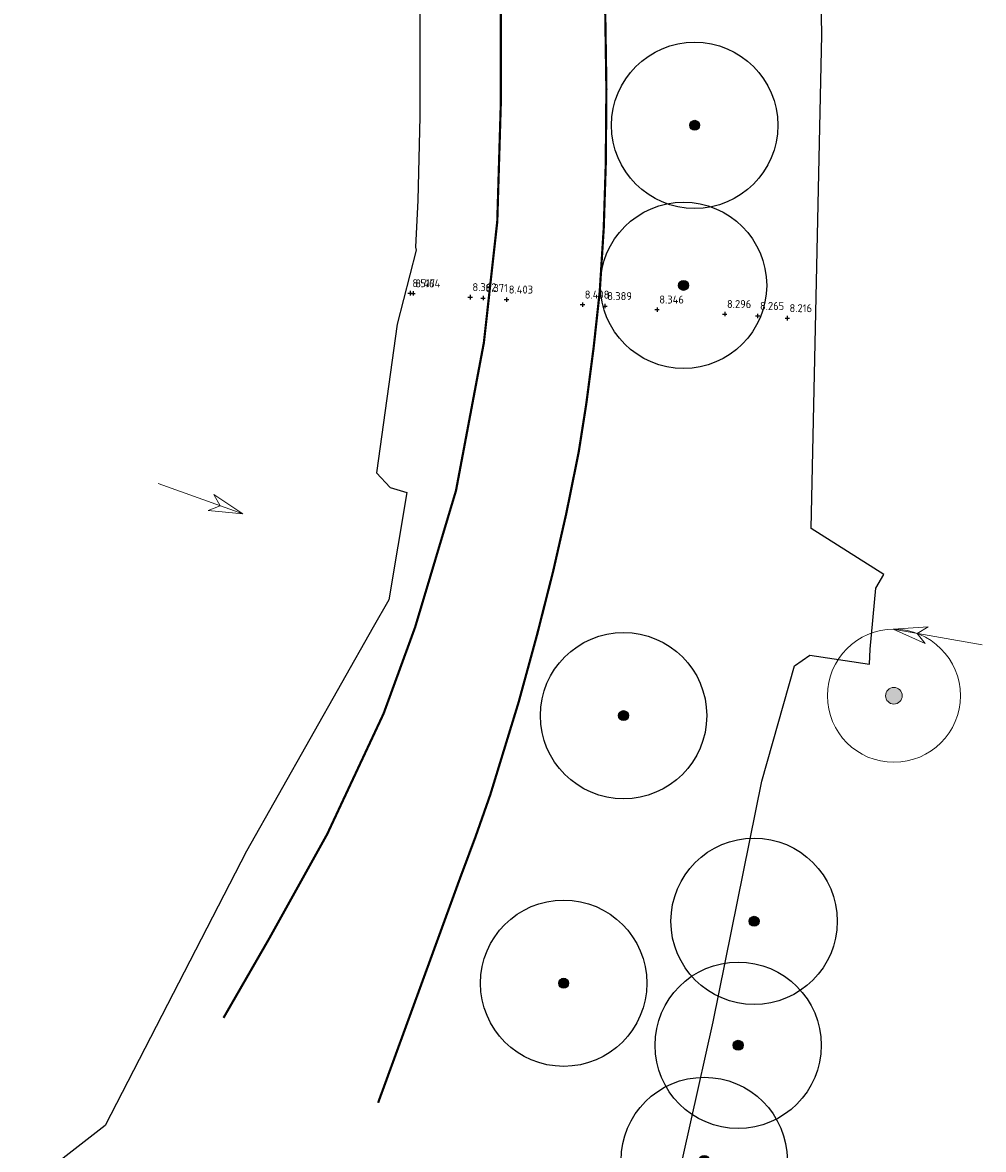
# Model space of a CAD drawing. Header units: metres. Extents: x 157685 to 160831, y 403691 to 406312.
# Tile 4 of 134: x 158639 to 158683, y 404034 to 404085. Entities that reach past the tile are written whole.
import ezdxf

# ---------------------------------------------------------------- set-up
doc = ezdxf.new("R2010")
doc.units = ezdxf.units.M
doc.linetypes.add('VW-1-3_STREEP', pattern=[4, 1, -3])
doc.layers.get('Defpoints').update_dxf_attribs({"color": 171})
for name, color, linetype, lineweight in [('B-WE-GR-BOOM-S', 90, 'Continuous', 25), ('B-WE-GR-BOOM-S (ingemeten)', 90, 'Continuous', 25), ('B-WE-OG-HOOGTEPUNT-S', 7, 'Continuous', 25), ('B-WE-OG-HOOGTEPUNT-T18', 10, 'Continuous', 18), ('B-WE-OG-TOPOGRAFIE_INRIT-G', 10, 'Continuous', 18), ('N-WE-VW-MARKERING_LANGS_STREEP_13_010-G', 7, 'VW-1-3_STREEP', 13)]:
    doc.layers.add(name, color=color, linetype=linetype, lineweight=lineweight)
doc.styles.add('NLCS-ISO', font='NLCS-ISO.TTF')

# ---------------------------------------------------------------- blocks, each defined once
blk = doc.blocks.new('inrit')
at = {"linetype": 'Continuous'}
for p, q in [((0, 0), (4.064, 0)), ((4.064, 0), (2.532, 0.38)), ((2.532, 0.38), (2.971, 0)), ((4.064, 0), (2.532, -0.38)), ((2.532, -0.38), (2.971, 0))]:
    blk.add_line(p, q, dxfattribs=at)
blk = doc.blocks.new('SGR-BOOM_GBKN-SO')
at = {"linetype": 'ByBlock', "lineweight": 18}
h = blk.add_hatch(color=0, dxfattribs=at)
h.dxf.hatch_style = 1
edge = h.paths.add_edge_path()
edge.add_arc((0, 0), 0.25, 0, 360)
at = {"color": 0, "linetype": 'ByBlock', "lineweight": 18}
for radius in [2, 0.25]:
    blk.add_circle((0, 0), radius, dxfattribs=at)
at = {"color": 0, "linetype": 'ByBlock', "lineweight": 18, "style": 'NLCS-ISO'}
blk.add_attdef('SOORT', (2.5, 0), '', height=1.5, dxfattribs=at)
blk = doc.blocks.new('SGR-BOOM_01')
at = {"ltscale": 0.1}
h = blk.add_hatch(color=256, dxfattribs=at)
edge = h.paths.add_edge_path()
edge.add_arc((0, 0), 0.15, 0, 360)
for radius in [2.5, 0.045]:
    blk.add_circle((0, 0), radius)
blk.add_circle((0, 0), 0.15, dxfattribs=at)
blk = doc.blocks.new('SOG-HOOGTEPUNT-SO')
for p, q in [((-0.5, 0), (0.5, 0)), ((0, 0.5), (0, -0.5))]:
    blk.add_line(p, q)

msp = doc.modelspace()

# ---------------------------------------------------------------- linework, layer by layer
at = {"layer": 'Defpoints'}
for points in [[(158668.296, 404030.572), (158670.324, 404039.585), (158672.508, 404050.445), (158673.984, 404055.644), (158674.685, 404056.12), (158677.377, 404055.713), (158677.399, 404056.388), (158677.651, 404059.139), (158678.017, 404059.753), (158674.736, 404061.84), (158675.224, 404084.098), (158674.796, 404107.358), (158673.048, 404145.279), (158672.035, 404149.554), (158671.943, 404152.776), (158672.594, 404154.368), (158672.23, 404180.87)], [(158657.088, 404086.092), (158657.09, 404080.391), (158656.99, 404076.631), (158656.886, 404074.522), (158656.927, 404074.376), (158656.07, 404071.049), (158655.13, 404064.346), (158655.753, 404063.675), (158656.497, 404063.449), (158655.681, 404058.617), (158654.979, 404057.39), (158649.265, 404047.29), (158642.893, 404034.914), (158639.165, 404032.013)]]:
    msp.add_lwpolyline(points, dxfattribs=at)
at = {"layer": 'N-WE-VW-MARKERING_LANGS_STREEP_13_010-G', "flags": 128}
for points in [[(158658.975, 404191.565, 0.1, 0.1, 0), (158660.373, 404114.694, 0.1, 0.1, 0), (158660.405, 404104.689, 0.1, 0.1, 0), (158660.745, 404086.587, 0.1, 0.1, 0), (158660.742, 404081.09, 0.1, 0.1, 0), (158660.579, 404075.669, 0.1, 0.1, 0), (158659.975, 404070.211, 0.1, 0.1, 0), (158658.717, 404063.54, 0.1, 0.1, 0), (158656.873, 404057.38, 0.1, 0.1, 0), (158655.452, 404053.487, 0.1, 0.1, 0), (158652.908, 404048.052, 0.1, 0.1, 0), (158650.277, 404043.319, 0.1, 0.1, 0), (158648.23, 404039.767, 0, 0, 0)], [(158663.373, 404191.703, 0.1, 0.1, 0), (158664.771, 404114.853, 0.1, 0.1, 0), (158665.056, 404104.859, 0.1, 0.1, 0), (158665.089, 404103.36, 0.1, 0.1, 0), (158665.308, 404092.58, 0.1, 0.1, 0), (158665.448, 404085.236, 0.1, 0.1, 0), (158665.502, 404081.647, 0.1, 0.1, 0), (158665.474, 404078.278, 0.1, 0.1, 0), (158665.383, 404075.39, 0.1, 0.1, 0), (158665.203, 404072.532, 0.1, 0.1, 0), (158664.927, 404069.996, 0.1, 0.1, 0), (158664.597, 404067.468, 0.1, 0.1, 0), (158664.252, 404065.274, 0.1, 0.1, 0), (158663.692, 404062.508, 0.1, 0.1, 0), (158663.103, 404059.916, 0.1, 0.1, 0), (158662.38, 404057.064, 0.1, 0.1, 0), (158661.547, 404054.015, 0.1, 0.1, 0), (158660.266, 404049.833, 0.1, 0.1, 0), (158659.608, 404047.96, 0.1, 0.1, 0), (158658.875, 404045.997, 0.1, 0.1, 0), (158657.114, 404041.17, 0.1, 0.1, 0), (158655.205, 404035.941, 0, 0, 0)]]:
    msp.add_lwpolyline(points, format="xyseb", dxfattribs=at)

# ---------------------------------------------------------------- block references
at = {"layer": 'B-WE-GR-BOOM-S', "xscale": 1.5, "yscale": 1.5, "zscale": 1.5}
msp.add_blockref('SGR-BOOM_GBKN-SO', (158678.47, 404054.293), dxfattribs=at)
at = {"layer": 'B-WE-GR-BOOM-S (ingemeten)', "xscale": 1.5, "yscale": 1.5, "zscale": 1.5}
for p in [(158669.484, 404080.012, 8.49), (158668.982, 404072.796, 8.544), (158666.277, 404053.395, 8.576), (158672.165, 404044.122, 8.334), (158663.575, 404041.33, 8.702), (158671.445, 404038.532, 8.074), (158669.914, 404033.34, 8.302)]:
    msp.add_blockref('SGR-BOOM_01', p, dxfattribs=at)
at = {"layer": 'B-WE-OG-HOOGTEPUNT-S', "xscale": 0.2, "yscale": 0.2, "zscale": 0.2}
for p in [(158656.647, 404072.442, 8.517), (158656.781, 404072.433, 8.464), (158659.356, 404072.263, 8.362), (158659.941, 404072.224, 8.371), (158660.995, 404072.154, 8.403), (158664.422, 404071.928, 8.408), (158665.437, 404071.86, 8.389), (158667.785, 404071.705, 8.346), (158670.838, 404071.503, 8.296), (158672.325, 404071.416, 8.265), (158673.66, 404071.316, 8.216)]:
    msp.add_blockref('SOG-HOOGTEPUNT-SO', p, dxfattribs=at)
at = {"layer": 'B-WE-OG-TOPOGRAFIE_INRIT-G'}
for p, rotation in [((158645.282, 404063.865), 340.1889366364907), ((158682.446, 404056.59), 170.0845413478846)]:
    msp.add_blockref('inrit', p, dxfattribs=dict(at, rotation=rotation))

# ---------------------------------------------------------------- texts
at = {"layer": 'B-WE-OG-HOOGTEPUNT-T18', "style": 'NLCS-ISO'}
for s, p in [('8.517', (158656.749, 404072.714, 8.517)), ('8.464', (158656.883, 404072.705, 8.464)), ('8.362', (158659.459, 404072.535, 8.362)), ('8.371', (158660.043, 404072.496, 8.371)), ('8.403', (158661.097, 404072.426, 8.403)), ('8.408', (158664.524, 404072.199, 8.408)), ('8.389', (158665.54, 404072.132, 8.389)), ('8.346', (158667.888, 404071.977, 8.346)), ('8.296', (158670.94, 404071.775, 8.296)), ('8.265', (158672.428, 404071.688, 8.265)), ('8.216', (158673.763, 404071.588, 8.216))]:
    msp.add_text(s, height=0.36, rotation=359.8908, dxfattribs=at).set_placement(p)

doc.saveas('drawing.dxf')
